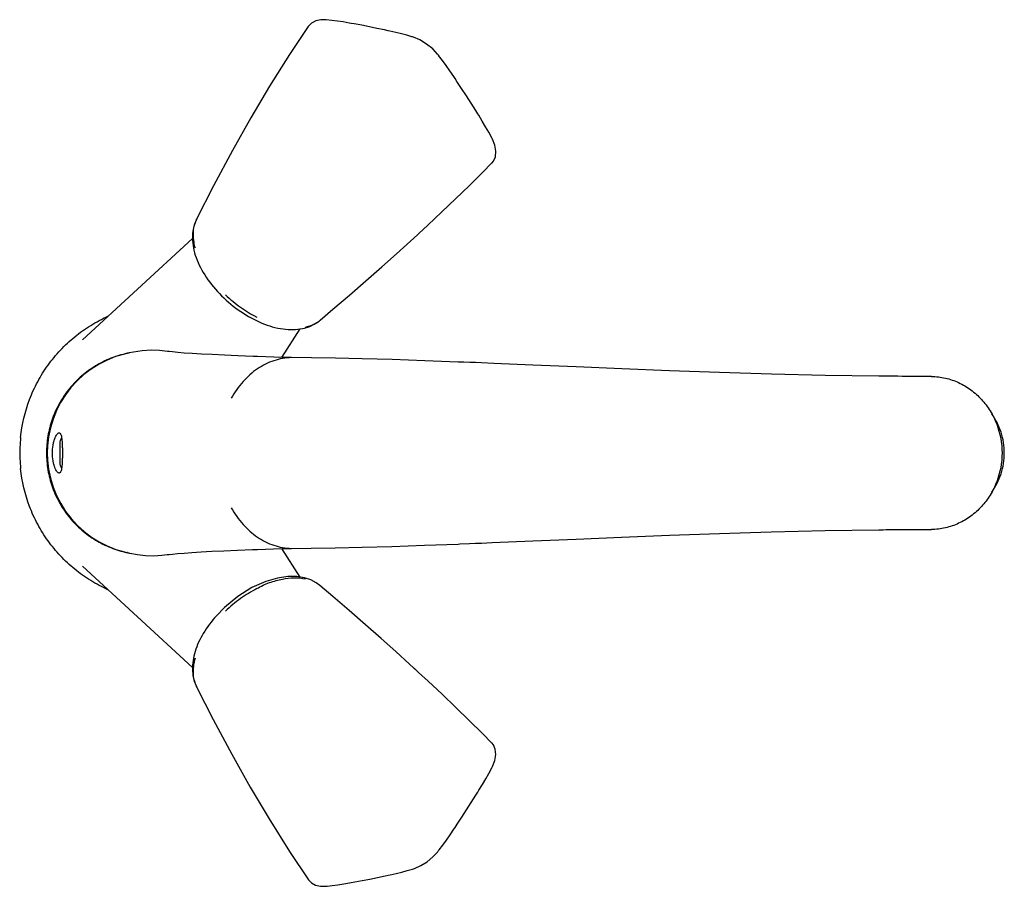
# Model space of a CAD drawing. Header units: millimetres. Extents: x 8 to 375, y -5 to 381.
# Tile 2 of 4: x 191 to 375, y 2 to 164. Entities that reach past the tile are written whole.
import ezdxf

# ---------------------------------------------------------------- set-up
doc = ezdxf.new("R2010")
doc.units = ezdxf.units.MM
doc.header["$LTSCALE"] = 23.1
doc.layers.get('0').update_dxf_attribs({"linetype": 'CONTINUOUS'})
doc.layers.add('ACHSEN', color=7, linetype='CONTINUOUS')
doc.layers.add('FLAECHEN', color=7, linetype='CONTINUOUS')

msp = doc.modelspace()

# ---------------------------------------------------------------- linework, layer by layer
at = {"color": 7, "linetype": 'CONTINUOUS'}
for p, q in [((248.01, 163.68), (248.01, 163.68)), ((223.75, 126.36), (223.8, 126.47)), ((265.27, 123.78), (265.02, 123.54)), ((246.66, 107.44), (246.84, 107.58)), ((243.6, 106.04), (243.6, 106.04)), ((202.51, 103.95), (202.51, 103.95)), ((210.85, 101.4), (210.91, 101.41)), ((211.99, 101.65), (211.2, 101.48)), ((211.25, 101.49), (211.2, 101.48)), ((218.4, 101.76), (218.33, 101.78)), ((235.17, 100.81), (234.99, 100.81)), ((351.18, 97.13), (351.18, 97.13)), ((351.18, 68.49), (351.18, 68.49)), ((234.99, 64.8), (235.16, 64.81)), ((210.34, 64.33), (210.89, 64.21)), ((210.85, 64.21), (210.89, 64.21)), ((210.89, 64.21), (210.85, 64.21)), ((210.86, 64.23), (210.89, 64.22)), ((211.25, 64.13), (211.35, 64.1)), ((218.29, 63.84), (218.33, 63.84)), ((202.51, 61.67), (202.51, 61.67)), ((227.48, 52.43), (227.48, 52.43)), ((264.41, 42.62), (265.01, 42.08)), ((265.01, 42.08), (265.26, 41.84)), ((223.8, 39.14), (223.75, 39.24))]:
    msp.add_line(p, q, dxfattribs=at)
for points in [[(248.01, 163.68), (246.98, 163.68), (246.04, 163.45), (245.24, 163.01), (244.65, 162.39)], [(252.68, 162.99), (252.3, 163.06), (251.19, 163.25), (250.11, 163.42), (249.07, 163.56), (248.01, 163.68)], [(244.66, 162.4), (241.17, 157.19), (237.43, 151.25), (233.93, 145.38), (230.49, 139.29), (226.96, 132.67), (223.8, 126.47)], [(259.55, 161.63), (258.91, 161.76), (257.48, 162.06), (256.06, 162.35), (254.64, 162.63), (253.23, 162.89), (252.68, 162.99)], [(264.14, 160.46), (264.01, 160.5), (263.06, 160.77), (262.05, 161.04), (260.98, 161.3), (259.86, 161.56), (259.55, 161.63)], [(269, 157.01), (268.8, 157.25), (267.88, 158.21), (266.73, 159.14), (265.49, 159.9), (264.33, 160.4), (264.13, 160.47)], [(272.06, 152.7), (271.82, 153.06), (271.1, 154.13), (270.39, 155.13), (269.7, 156.07), (268.99, 157.01)], [(276.3, 146.14), (275.91, 146.75), (275.05, 148.11), (274.17, 149.47), (273.29, 150.82), (272.41, 152.17), (272.06, 152.7)], [(278.94, 141.59), (278.87, 141.73), (278.34, 142.7), (277.77, 143.71), (277.15, 144.76), (276.48, 145.84), (276.3, 146.14)], [(278.93, 136.93), (279.23, 137.29), (279.59, 138.1), (279.68, 139.14), (279.48, 140.28), (279.05, 141.38), (278.94, 141.6)], [(265.27, 123.78), (266.98, 125.35), (269.59, 127.8), (272.17, 130.25), (274.69, 132.7), (277.17, 135.16), (278.95, 136.95)], [(246.84, 107.58), (249.26, 109.64), (252.34, 112.29), (255.4, 114.94), (258.36, 117.55), (261.11, 120), (263.72, 122.36), (265.02, 123.54)], [(243.6, 106.04), (243.95, 106.13), (244.92, 106.44), (245.76, 106.84), (246.5, 107.31), (246.66, 107.43)], [(210.91, 101.41), (210.31, 101.27), (208.67, 100.79), (207.09, 100.15), (205.57, 99.38), (204.12, 98.47), (202.76, 97.44), (201.5, 96.29), (200.34, 95.03), (199.3, 93.67), (198.39, 92.23), (197.62, 90.71), (196.98, 89.12), (196.49, 87.49), (196.14, 85.82), (195.95, 84.13), (195.9, 82.81)], [(218.33, 101.77), (216.88, 101.93), (215.31, 101.98), (213.66, 101.88), (211.99, 101.65)], [(195.9, 82.81), (195.95, 81.45), (196.15, 79.76), (196.5, 78.09), (196.99, 76.45), (197.63, 74.87), (198.42, 73.35), (199.33, 71.91), (200.37, 70.55), (201.53, 69.29), (202.79, 68.15), (204.15, 67.12), (205.6, 66.22), (207.12, 65.45), (208.71, 64.82), (210.34, 64.33)], [(211.35, 64.1), (212.78, 63.84), (214.27, 63.68), (215.78, 63.64), (217.28, 63.72), (218.29, 63.84)], [(246.81, 58.05), (246.15, 58.56), (245.14, 59.11), (243.95, 59.52), (242.52, 59.75), (240.83, 59.75), (238.9, 59.47), (236.7, 58.83), (234.14, 57.68), (231.5, 56.02)], [(265.01, 42.08), (263.57, 43.39), (260.98, 45.74), (258.25, 48.17), (255.31, 50.75), (252.28, 53.38), (249.23, 56), (246.81, 58.05)], [(231.5, 56.02), (229.02, 54), (227.48, 52.43)], [(278.95, 28.67), (277.19, 30.45), (274.72, 32.89), (272.2, 35.33), (269.64, 37.77), (267.04, 40.21), (265.26, 41.84)], [(223.8, 39.14), (226.88, 33.08), (230.36, 26.57), (233.8, 20.46), (237.35, 14.5), (241.17, 8.43), (244.67, 3.17)], [(278.94, 24.02), (279.08, 24.3), (279.5, 25.39), (279.69, 26.52), (279.58, 27.54), (279.22, 28.34), (278.93, 28.69)], [(276.3, 19.48), (276.52, 19.85), (277.19, 20.93), (277.81, 21.97), (278.38, 22.98), (278.94, 24.02)], [(272.06, 12.92), (272.45, 13.51), (273.34, 14.86), (274.22, 16.22), (275.09, 17.58), (275.96, 18.94), (276.3, 19.48)], [(268.99, 8.61), (269.09, 8.73), (269.75, 9.61), (270.44, 10.55), (271.14, 11.56), (271.86, 12.62), (272.06, 12.92)], [(264.14, 5.15), (264.48, 5.26), (265.65, 5.79), (266.83, 6.53), (267.92, 7.43), (268.82, 8.39), (268.99, 8.61)], [(252.68, 2.62), (253.32, 2.74), (254.74, 3.01), (256.16, 3.29), (257.58, 3.57), (259, 3.87), (259.55, 3.99)], [(259.55, 3.99), (259.93, 4.07), (261.05, 4.33), (262.12, 4.59), (263.13, 4.86), (264.14, 5.15)], [(244.65, 3.2), (245.23, 2.58), (246.01, 2.15), (246.94, 1.93), (248.01, 1.94)], [(248.01, 1.94), (248.15, 1.95), (249.14, 2.07), (250.18, 2.21), (251.26, 2.37), (252.37, 2.57), (252.68, 2.62)]]:
    msp.add_lwpolyline(points, dxfattribs=at)
for centre, radius, start, end in [((229.15, 123.89), 5.94, 161.9723, 167.1213), ((228.86, 123.99), 5.64, 159.813, 161.9424), ((214.78, 82.69), 19.12, 101.8569, 103.1301), ((214.78, 82.69), 19.12, 101.6914, 101.8569), ((360.75, 83.95), 13.15, 88.7838, 90.03), ((360.75, 82.59), 14.08, 269.9993, 270.3098), ((360.76, 81.34), 12.84, 270.2833, 271.2233), ((214.78, 82.93), 19.12, 256.8209, 258.1446), ((229.1, 41.71), 5.89, 192.8638, 199.2528), ((228.81, 41.61), 5.59, 199.3053, 200.1914)]:
    msp.add_arc(centre, radius, start, end, dxfattribs=at)
for points, knots in [([(223.75, 126.36), (223.49, 125.8), (223.1, 124.66), (222.95, 122.87), (223.16, 121.07), (223.87, 118.56), (225.54, 115.42), (228.4, 112.01), (231.94, 109.11), (235.82, 106.96), (239.76, 105.79), (242.41, 105.79), (243.6, 106.04)], [0, 0, 0, 0, 0.056275, 0.109202, 0.163529, 0.221223, 0.347297, 0.484989, 0.626816, 0.763575, 0.888719, 1, 1, 1, 1]), ([(223.57, 121.02), (223.46, 121.39), (223.15, 122.77), (223.13, 124.22), (223.36, 125.22)], [0, 0, 0, 0, 0.273489, 1, 1, 1, 1]), ([(229.18, 112.33), (229.62, 111.91), (231.42, 110.31), (233.45, 108.95), (235.06, 108.13)], [0, 0, 0, 0, 0.253208, 1, 1, 1, 1]), ([(190.91, 85.7), (191.16, 88.12), (192.02, 91.72), (194.05, 96.14), (195.99, 99.24), (198.32, 102.06), (201, 104.56), (203.98, 106.68), (206.13, 107.83), (207.24, 108.33)], [0, 0, 0, 0, 0.249609, 0.37467, 0.499744, 0.624805, 0.74987, 0.874944, 1, 1, 1, 1]), ([(244.13, 106.32), (244.37, 106.37), (245.27, 106.6), (246.12, 107.02), (246.66, 107.44)], [0, 0, 0, 0, 0.264553, 1, 1, 1, 1]), ([(210.44, 101.31), (209.41, 101.07), (207.38, 100.41), (204.55, 98.93), (202, 97), (199.81, 94.67), (198.04, 92.01), (196.73, 89.09), (195.94, 86), (195.76, 83.87), (195.76, 82.81)], [0, 0, 0, 0, 0.124993, 0.249991, 0.374999, 0.499991, 0.625002, 0.749993, 0.875001, 1, 1, 1, 1]), ([(361.03, 97.1), (361.9, 97.09), (363.64, 96.87), (366.14, 96.01), (368.43, 94.66), (370.43, 92.87), (372.07, 90.7), (373.69, 87.42), (374.2, 84.64), (374.2, 82.81)], [0, 0, 0, 0, 0.12128, 0.243184, 0.366214, 0.490651, 0.616591, 0.743879, 1, 1, 1, 1]), ([(374.63, 82.81), (374.63, 83.46), (374.53, 84.77), (374.08, 86.68), (373.34, 88.49), (372.67, 89.6), (372.29, 90.12)], [0, 0, 0, 0, 0.251831, 0.502874, 0.752452, 1, 1, 1, 1]), ([(195.76, 82.81), (195.76, 81.75), (195.94, 79.63), (196.73, 76.53), (198.03, 73.61), (199.8, 70.95), (201.99, 68.62), (204.53, 66.69), (207.36, 65.21), (209.39, 64.55), (210.42, 64.31)], [0, 0, 0, 0, 0.124999, 0.250007, 0.374998, 0.500009, 0.625001, 0.750009, 0.875007, 1, 1, 1, 1]), ([(374.2, 82.81), (374.2, 80.98), (373.69, 78.2), (372.07, 74.92), (370.43, 72.75), (368.43, 70.96), (366.14, 69.6), (363.64, 68.75), (361.9, 68.53), (361.03, 68.51)], [0, 0, 0, 0, 0.256121, 0.383409, 0.509349, 0.633786, 0.756816, 0.87872, 1, 1, 1, 1]), ([(372.29, 75.49), (372.67, 76.02), (373.34, 77.13), (374.08, 78.93), (374.53, 80.84), (374.63, 82.15), (374.63, 82.81)], [0, 0, 0, 0, 0.247548, 0.497126, 0.748169, 1, 1, 1, 1]), ([(207.24, 57.29), (206.13, 57.79), (203.98, 58.94), (201, 61.06), (198.32, 63.55), (195.99, 66.38), (194.05, 69.48), (192.02, 73.9), (191.16, 77.5), (190.91, 79.91)], [0, 0, 0, 0, 0.125056, 0.25013, 0.375195, 0.500256, 0.62533, 0.750391, 1, 1, 1, 1]), ([(235.06, 57.49), (235.78, 57.97), (236.99, 58.49), (238.61, 58.99), (240.14, 59.37), (241.99, 59.61), (243.45, 59.47), (244.13, 59.3)], [0, 0, 0, 0, 0.276834, 0.41122, 0.538891, 0.777423, 1, 1, 1, 1]), ([(235.06, 57.49), (233.99, 56.94), (231.93, 55.67), (230.06, 54.13), (229.18, 53.28)], [0, 0, 0, 0, 0.494229, 1, 1, 1, 1]), ([(227.48, 52.43), (226.57, 51.41), (225, 49.31), (223.63, 46.41), (223.09, 44.1), (222.96, 42.45), (223.14, 40.81), (223.51, 39.76), (223.76, 39.25)], [0, 0, 0, 0, 0.282836, 0.540473, 0.659027, 0.771745, 0.882336, 1, 1, 1, 1]), ([(223.36, 40.4), (223.28, 40.71), (223.08, 42.11), (223.28, 43.55), (223.57, 44.59)], [0, 0, 0, 0, 0.22959, 1, 1, 1, 1])]:
    msp.add_open_spline(points, degree=3, knots=knots, dxfattribs=at)
at = {"layer": 'ACHSEN', "color": 7, "linetype": 'CONTINUOUS'}
for p, q in [((218.66, 101.73), (218.33, 101.78)), ((245.24, 100.59), (241.51, 100.6)), ((279.3, 99.53), (277.02, 99.62)), ((354.76, 97.12), (353.75, 97.12)), ((356.92, 97.11), (355.6, 97.11)), ((358.43, 97.11), (356.92, 97.11)), ((359.43, 97.11), (358.43, 97.11)), ((360.66, 97.11), (360.56, 97.11)), ((360.75, 97.11), (360.66, 97.11)), ((198.26, 84.56), (198.26, 81.06)), ((353.14, 68.5), (354.04, 68.5)), ((354.04, 68.5), (355.11, 68.5)), ((355.11, 68.5), (357.67, 68.51)), ((357.67, 68.51), (359.43, 68.51)), ((360.66, 68.51), (360.75, 68.51)), ((278.98, 66.08), (286.58, 66.4)), ((272.67, 65.82), (272.94, 65.83)), ((272.94, 65.83), (274.77, 65.91))]:
    msp.add_line(p, q, dxfattribs=at)
for points in [[(234.99, 100.81), (234.34, 100.84), (231.52, 100.94), (228.98, 101.05), (226.71, 101.16), (224.7, 101.26), (222.96, 101.37), (221.48, 101.47), (220.26, 101.57), (219.31, 101.66), (218.66, 101.73)], [(241.51, 100.61), (238.19, 100.71), (235.17, 100.81)], [(272.67, 99.79), (266.39, 100.03), (260.29, 100.24), (254.73, 100.41), (249.71, 100.52), (245.24, 100.59)], [(277.02, 99.62), (275.9, 99.67), (274.79, 99.71), (273.71, 99.75), (272.67, 99.79)], [(351.18, 97.13), (341.19, 97.28), (331.15, 97.53), (321.46, 97.83), (312.13, 98.17), (303.2, 98.52), (294.69, 98.88), (286.61, 99.22), (279.3, 99.53)], [(353.75, 97.12), (353.1, 97.12), (352.48, 97.12), (351.9, 97.12), (351.35, 97.13), (351.18, 97.13)], [(355.6, 97.11), (355.55, 97.11), (354.76, 97.12)], [(286.58, 66.4), (294.66, 66.74), (303.17, 67.09), (312.1, 67.45), (321.43, 67.78), (331.12, 68.09), (341.16, 68.33), (351.18, 68.49)], [(351.18, 68.49), (351.48, 68.49), (352, 68.49), (352.55, 68.5), (353.14, 68.5)], [(218.33, 63.84), (218.66, 63.88), (219.3, 63.95), (220.24, 64.04), (221.46, 64.14), (222.93, 64.24), (224.66, 64.35), (226.65, 64.46), (228.9, 64.56), (231.43, 64.67), (234.23, 64.78), (234.99, 64.8)], [(235.17, 64.81), (238.18, 64.91), (241.51, 65.01)], [(241.51, 65.01), (245.22, 65.03), (249.69, 65.1), (254.71, 65.21), (260.27, 65.37), (266.36, 65.58), (272.67, 65.82)], [(274.77, 65.91), (275.87, 65.95), (276.99, 66), (278.99, 66.08)]]:
    msp.add_lwpolyline(points, dxfattribs=at)
for centre, start, end in [((200.26, 84.56), 146.576, 180), ((200.26, 81.06), 180, 213.4224)]:
    msp.add_arc(centre, 2, start, end, dxfattribs=at)
for points, knots in [([(241.48, 100.6), (240.38, 100.58), (238.14, 100.18), (235.03, 98.61), (232.31, 96.18), (230.89, 94.13), (230.28, 93.02)], [0, 0, 0, 0, 0.234032, 0.475903, 0.730671, 1, 1, 1, 1]), ([(196.87, 82.81), (196.87, 83.3), (196.92, 84.01), (197.11, 84.9), (197.29, 85.46), (197.49, 85.92), (197.67, 86.22), (197.82, 86.4), (197.94, 86.51), (198.06, 86.56), (198.12, 86.56)], [0, 0, 0, 0, 0.356492, 0.517827, 0.660848, 0.781874, 0.878471, 0.917334, 0.950058, 1, 1, 1, 1]), ([(198.12, 86.56), (198.15, 86.56), (198.22, 86.55), (198.3, 86.49), (198.37, 86.4), (198.47, 86.22), (198.56, 85.9), (198.63, 85.44), (198.68, 84.88), (198.71, 84.24), (198.73, 83.54), (198.73, 83.05), (198.73, 82.81)], [0, 0, 0, 0, 0.022499, 0.046845, 0.075736, 0.110807, 0.201957, 0.3216, 0.466828, 0.632554, 0.812693, 1, 1, 1, 1]), ([(198.12, 79.06), (198.06, 79.06), (197.94, 79.11), (197.82, 79.22), (197.67, 79.4), (197.49, 79.7), (197.29, 80.16), (197.11, 80.72), (196.92, 81.6), (196.87, 82.32), (196.87, 82.81)], [0, 0, 0, 0, 0.049941, 0.082665, 0.121528, 0.218126, 0.339151, 0.48217, 0.643504, 1, 1, 1, 1]), ([(198.73, 82.81), (198.73, 82.56), (198.73, 82.08), (198.71, 81.38), (198.68, 80.74), (198.63, 80.17), (198.56, 79.71), (198.47, 79.4), (198.37, 79.22), (198.3, 79.13), (198.22, 79.07), (198.15, 79.06), (198.12, 79.06)], [0, 0, 0, 0, 0.187308, 0.36745, 0.533175, 0.6784, 0.798044, 0.889194, 0.924264, 0.953155, 0.977501, 1, 1, 1, 1]), ([(230.28, 72.59), (230.89, 71.48), (232.31, 69.43), (235.03, 67.01), (238.14, 65.44), (240.38, 65.04), (241.48, 65.01)], [0, 0, 0, 0, 0.269329, 0.524097, 0.765968, 1, 1, 1, 1])]:
    msp.add_open_spline(points, degree=3, knots=knots, dxfattribs=at)
for points in [[(360.56, 97.11), (360.18, 97.11), (359.8, 97.11), (359.43, 97.11)], [(359.43, 68.51), (359.84, 68.51), (360.25, 68.51), (360.66, 68.51)]]:
    msp.add_open_spline(points, degree=3, dxfattribs=at)
at = {"layer": 'FLAECHEN', "color": 7, "linetype": 'CONTINUOUS'}
for p, q in [((202.51, 103.95), (223.04, 122.87)), ((239.73, 100.66), (243.14, 105.99)), ((210.98, 101.43), (210.85, 101.4)), ((243.13, 59.65), (239.73, 64.96)), ((210.85, 64.21), (210.98, 64.19)), ((210.98, 64.19), (211.13, 64.15)), ((211.13, 64.15), (211.25, 64.13)), ((223.01, 42.77), (202.51, 61.67))]:
    msp.add_line(p, q, dxfattribs=at)
for points in [[(211.25, 101.49), (211.06, 101.45), (210.98, 101.43)], [(190.91, 85.7), (190.89, 85.47), (190.82, 84.6), (190.77, 83.71), (190.76, 82.81), (190.77, 81.91), (190.82, 81.02), (190.89, 80.15), (190.91, 79.91)]]:
    msp.add_lwpolyline(points, dxfattribs=at)

doc.saveas('drawing.dxf')
